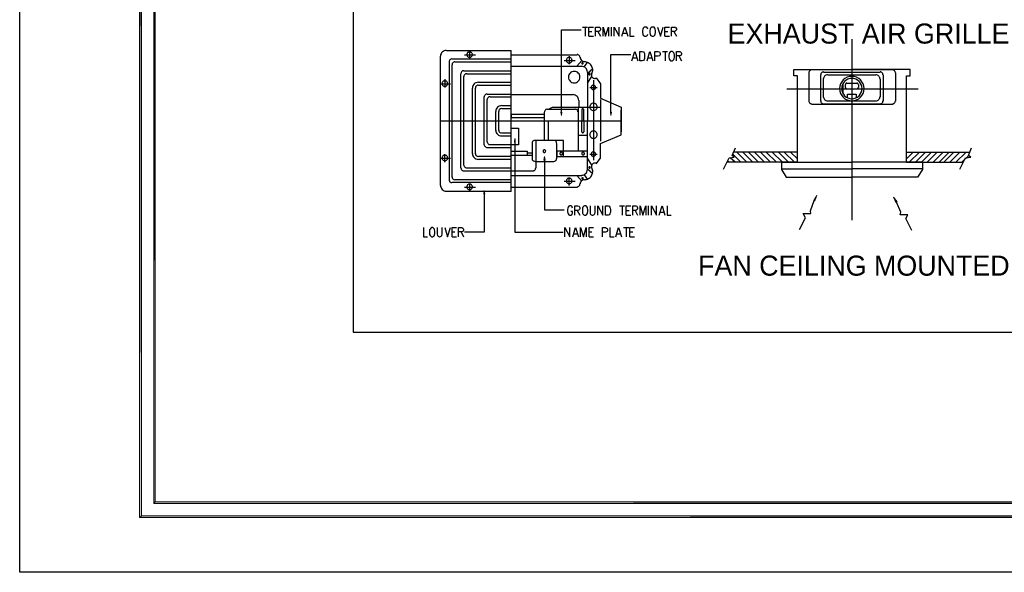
# Model space of a CAD drawing. Header units: millimetres. Extents: x 0 to 420, y 0 to 297.
# Tile 1 of 39: x 0 to 141, y 0 to 79. Entities that reach past the tile are written whole.
import ezdxf

# ---------------------------------------------------------------- set-up
doc = ezdxf.new("R2010")
doc.units = ezdxf.units.MM
for name, color, linetype in [('FILL_000000', 7, 'Continuous'), ('LINE_000000', 7, 'Continuous'), ('TEXT', 7, 'Continuous')]:
    doc.layers.add(name, color=color, linetype=linetype)

msp = doc.modelspace()

# ---------------------------------------------------------------- hatches: boundary and pattern name
at = {"layer": 'FILL_000000'}
h = msp.add_hatch(color=7, dxfattribs=at)
h.dxf.hatch_style = 1
h.paths.add_polyline_path([(17.65, 288.84), (17.4, 289.05), (17.65, 8.09), (17.65, 288.84)])
h = msp.add_hatch(color=7, dxfattribs=at)
h.dxf.hatch_style = 1
h.paths.add_polyline_path([(17.4, 289.05), (17.65, 8.09), (17.4, 7.87), (17.4, 289.05)])
h = msp.add_hatch(color=7, dxfattribs=at)
h.dxf.hatch_style = 1
h.paths.add_polyline_path([(19.64, 286.81), (19.43, 287.06), (19.64, 10.12), (19.64, 286.81)])
h = msp.add_hatch(color=7, dxfattribs=at)
h.dxf.hatch_style = 1
h.paths.add_polyline_path([(19.43, 287.06), (19.64, 10.12), (19.43, 9.86), (19.43, 287.06)])
h = msp.add_hatch(color=7, dxfattribs=at)
h.dxf.hatch_style = 1
h.paths.add_polyline_path([(77.94, 66), (77.85, 65.53), (77.77, 66), (77.94, 66)])
h = msp.add_hatch(color=7, dxfattribs=at)
h.dxf.hatch_style = 1
h.paths.add_polyline_path([(85.05, 66), (84.96, 65.49), (84.88, 66), (85.05, 66)])
h = msp.add_hatch(color=7, dxfattribs=at)
h.dxf.hatch_style = 1
h.paths.add_polyline_path([(71.12, 61.68), (71.2, 62.19), (71.25, 61.68), (71.12, 61.68)])
h = msp.add_hatch(color=7, dxfattribs=at)
h.dxf.hatch_style = 1
h.paths.add_polyline_path([(75.35, 59.1), (75.44, 59.61), (75.52, 59.1), (75.35, 59.1)])
h = msp.add_hatch(color=7, dxfattribs=at)
h.dxf.hatch_style = 1
h.paths.add_polyline_path([(66.72, 54.23), (66.8, 54.74), (66.89, 54.23), (66.72, 54.23)])
h = msp.add_hatch(color=7, dxfattribs=at)
h.dxf.hatch_style = 1
h.paths.add_polyline_path([(114.05, 53.34), (114.47, 54.02), (114.17, 53.26), (114.05, 53.34)])
h = msp.add_hatch(color=7, dxfattribs=at)
h.dxf.hatch_style = 1
h.paths.add_polyline_path([(125.81, 53.04), (125.48, 53.81), (125.98, 53.13), (125.81, 53.04)])
h = msp.add_hatch(color=7, dxfattribs=at)
h.dxf.hatch_style = 1
h.paths.add_polyline_path([(19.64, 10.12), (19.43, 9.86), (363.18, 10.12), (19.64, 10.12)])
h = msp.add_hatch(color=7, dxfattribs=at)
h.dxf.hatch_style = 1
h.paths.add_polyline_path([(19.43, 9.86), (363.18, 10.12), (363.18, 9.86), (19.43, 9.86)])
h = msp.add_hatch(color=7, dxfattribs=at)
h.dxf.hatch_style = 1
h.paths.add_polyline_path([(17.65, 8.09), (17.4, 7.87), (412.07, 8.09), (17.65, 8.09)])
h = msp.add_hatch(color=7, dxfattribs=at)
h.dxf.hatch_style = 1
h.paths.add_polyline_path([(17.4, 7.87), (412.07, 8.09), (412.28, 7.87), (17.4, 7.87)])

# ---------------------------------------------------------------- linework, layer by layer
at = {"layer": 'LINE_000000', "lineweight": 25}
for p, q in [((80.9, 78.19), (81.58, 78.19)), ((81.24, 78.19), (81.24, 76.88)), ((85.05, 76.88), (85.05, 78.19)), ((81.79, 77.55), (82.21, 77.55)), ((81.79, 76.88), (82.47, 76.88)), ((83.1, 77.55), (83.44, 76.88)), ((86.7, 77.3), (87.21, 77.3)), ((92.67, 77.55), (93.09, 77.55)), ((92.67, 76.88), (93.35, 76.88)), ((93.98, 77.55), (94.36, 76.88)), ((119.51, 50.5), (119.51, 76.45)), ((61.38, 74.85), (69.93, 74.85)), ((69.93, 74.85), (70.65, 74.85)), ((70.65, 54.61), (70.65, 74.85)), ((60.54, 55.46), (60.54, 74)), ((62.19, 73.62), (69.93, 73.62)), ((63.97, 74.21), (65.53, 74.21)), ((64.73, 73.62), (64.73, 74.76)), ((69.93, 73.62), (70.65, 73.62)), ((70.65, 74.21), (80.14, 74.21)), ((78.27, 73.41), (79.84, 73.41)), ((78.99, 74), (78.99, 72.86)), ((80.77, 73.41), (80.05, 72.56)), ((84.96, 74.25), (86.4, 74.25)), ((88.14, 73.79), (88.65, 73.79)), ((90.3, 73.79), (90.81, 73.79)), ((92.33, 74.68), (93.05, 74.68)), ((92.71, 74.68), (92.71, 73.36)), ((94.7, 74.04), (95.08, 73.36)), ((61.81, 56.26), (61.81, 73.19)), ((62.19, 56.68), (62.19, 72.77)), ((62.61, 73.19), (69.93, 73.19)), ((69.93, 73.19), (70.65, 73.19)), ((70.65, 72.56), (80.77, 72.56)), ((81.11, 72.47), (81.58, 73.11)), ((81.62, 71.59), (82.34, 72.26)), ((125.35, 72.05), (113.75, 72.05)), ((61.17, 70.7), (61.17, 69.51)), ((63.46, 57.95), (63.46, 71.5)), ((63.88, 71.92), (69.93, 71.92)), ((63.88, 58.38), (63.88, 71.08)), ((64.3, 71.5), (69.93, 71.5)), ((69.93, 71.92), (70.65, 71.92)), ((69.93, 71.5), (70.65, 71.5)), ((81.62, 71.71), (81.62, 64.73)), ((81.62, 70.15), (82.21, 71.12)), ((82.47, 70.57), (82.47, 59.1)), ((113.33, 71.63), (113.33, 68.79)), ((115.02, 67.56), (115.02, 71.33)), ((115.44, 71.71), (123.57, 71.71)), ((115.44, 68.2), (115.44, 70.7)), ((116.04, 71.33), (122.94, 71.33)), ((123.57, 70.7), (123.57, 68.2)), ((123.99, 71.33), (123.99, 67.56)), ((125.77, 67.56), (125.77, 71.63)), ((60.41, 70.06), (61.98, 70.06)), ((65.11, 60.03), (65.11, 69.43)), ((65.53, 60.03), (65.53, 69.43)), ((65.96, 70.27), (69.93, 70.27)), ((65.96, 69.85), (69.93, 69.85)), ((69.93, 70.27), (70.65, 70.27)), ((69.93, 69.85), (70.65, 69.85)), ((81.92, 69.51), (82.97, 69.51)), ((110.19, 69.34), (128.99, 69.34)), ((118.24, 68.58), (118.24, 70.1)), ((118.58, 69.51), (118.58, 69.93)), ((118.79, 70.15), (120.23, 70.15)), ((119.51, 69.3), (118.79, 69.3)), ((120.23, 69.3), (119.51, 69.3)), ((120.44, 69.93), (120.44, 69.51)), ((66.8, 61.3), (66.8, 68.16)), ((67.23, 68.58), (69.93, 68.58)), ((67.23, 61.72), (67.23, 67.78)), ((67.65, 68.16), (69.93, 68.16)), ((69.93, 68.58), (70.65, 68.58)), ((69.93, 68.16), (70.65, 68.16)), ((70.65, 68.5), (79.54, 68.5)), ((83.48, 67.78), (83.48, 61.81)), ((113.33, 68.79), (113.33, 67.56)), ((69.3, 66.93), (69.93, 66.93)), ((69.3, 66.51), (69.93, 66.51)), ((69.93, 66.93), (70.65, 66.93)), ((69.93, 66.51), (70.65, 66.51)), ((75.86, 66.42), (79.84, 66.42)), ((80.26, 66.72), (80.26, 60.37)), ((80.35, 67.65), (80.35, 66.72)), ((113.75, 67.14), (125.35, 67.14)), ((119.51, 67.14), (115.44, 67.14)), ((123.57, 67.14), (119.51, 67.14)), ((68.45, 63.37), (68.45, 66.08)), ((68.88, 63.37), (68.88, 66.08)), ((75.44, 61.93), (75.44, 66)), ((80.26, 66), (80.26, 64.73)), ((80.77, 66.29), (80.77, 64.73)), ((81.07, 64.73), (81.07, 66.29)), ((60.54, 64.73), (86.4, 64.73)), ((75.99, 61.93), (75.99, 64.73)), ((80.77, 63.16), (80.77, 64.73)), ((81.07, 64.73), (81.07, 63.16)), ((81.62, 57.74), (81.62, 64.73)), ((70.65, 62.95), (69.3, 62.95)), ((70.65, 62.53), (69.3, 62.53)), ((71.16, 62.15), (71.16, 61.59)), ((81.62, 62.65), (80.26, 62.65)), ((70.65, 60.88), (67.23, 60.88)), ((70.65, 61.3), (67.65, 61.3)), ((73.66, 61.51), (73.66, 59.31)), ((76.79, 61.93), (74.08, 61.93)), ((74.21, 61.93), (74.21, 58.89)), ((77.22, 59.61), (77.22, 61.51)), ((60.41, 59.39), (61.98, 59.39)), ((61.17, 58.8), (61.17, 59.94)), ((70.65, 59.61), (65.96, 59.61)), ((70.65, 59.82), (73.66, 59.82)), ((72.94, 60.16), (73.66, 60.16)), ((77.22, 59.31), (77.22, 60.37)), ((81.62, 59.31), (82.21, 58.34)), ((81.92, 59.94), (82.97, 59.94)), ((102.74, 58.8), (102.07, 59.44)), ((103.59, 58.8), (102.4, 59.99)), ((111.72, 60.24), (102.53, 60.24)), ((104.44, 58.8), (103, 60.24)), ((105.28, 58.8), (103.84, 60.24)), ((106.13, 58.8), (104.69, 60.24)), ((106.98, 58.8), (105.54, 60.24)), ((107.82, 58.8), (106.38, 60.24)), ((108.67, 58.8), (107.23, 60.24)), ((109.56, 58.8), (108.08, 60.24)), ((110.41, 58.8), (108.97, 60.24)), ((111.25, 58.8), (109.81, 60.24)), ((111.68, 59.27), (110.7, 60.24)), ((127.3, 59.27), (128.27, 60.24)), ((127.3, 60.24), (136.4, 60.24)), ((127.72, 58.8), (129.2, 60.24)), ((128.61, 58.8), (130.05, 60.24)), ((129.46, 58.8), (130.89, 60.24)), ((130.3, 58.8), (131.74, 60.24)), ((131.15, 58.8), (132.59, 60.24)), ((132, 58.8), (133.43, 60.24)), ((132.67, 58.8), (134.11, 60.24)), ((133.52, 58.8), (134.96, 60.24)), ((134.37, 58.8), (135.85, 60.24)), ((135.26, 58.8), (136.19, 59.73)), ((70.65, 57.95), (64.3, 57.95)), ((70.65, 59.18), (65.96, 59.18)), ((74.08, 58.89), (76.79, 58.89)), ((74.21, 58.89), (74.21, 57.95)), ((81.62, 57.87), (82.34, 57.19)), ((111.72, 58.8), (101.6, 58.8)), ((101.9, 58.8), (101.68, 58.97)), ((109.39, 57.87), (119.51, 57.87)), ((111.55, 58.8), (119.51, 58.8)), ((127.42, 58.8), (119.51, 58.8)), ((129.62, 57.87), (119.51, 57.87)), ((127.3, 58.8), (135.47, 58.8)), ((70.65, 57.53), (63.88, 57.53)), ((73.79, 57.53), (70.65, 57.53)), ((70.65, 56.9), (80.77, 56.9)), ((78.99, 55.46), (78.99, 56.6)), ((80.77, 56.09), (80.05, 56.9)), ((81.11, 56.98), (81.58, 56.35)), ((70.65, 55.88), (62.19, 55.88)), ((70.65, 56.26), (62.61, 56.26)), ((63.97, 55.24), (65.53, 55.24)), ((64.73, 54.61), (64.73, 55.75)), ((70.65, 55.24), (80.14, 55.24)), ((78.27, 56.09), (79.84, 56.09)), ((70.65, 54.61), (61.38, 54.61)), ((86.19, 52.54), (86.91, 52.54)), ((86.57, 52.54), (86.57, 51.22)), ((90.34, 51.22), (90.34, 52.54)), ((80.14, 51.9), (80.48, 51.22)), ((87.12, 51.9), (87.55, 51.9)), ((87.12, 51.22), (87.8, 51.22)), ((88.43, 51.9), (88.77, 51.22)), ((92.03, 51.65), (92.54, 51.65)), ((86.78, 49.45), (87.5, 49.45)), ((87.12, 49.45), (87.12, 48.13)), ((62.19, 48.81), (62.57, 48.81)), ((62.19, 48.09), (62.82, 48.09)), ((63.5, 48.81), (63.84, 48.09)), ((79.63, 48.56), (80.14, 48.56)), ((81.83, 48.81), (82.21, 48.81)), ((81.83, 48.13), (82.47, 48.13)), ((85.81, 48.56), (86.32, 48.56)), ((87.67, 48.81), (88.1, 48.81)), ((87.67, 48.13), (88.35, 48.13))]:
    msp.add_line(p, q, dxfattribs=at)
for points in [[(0.21, 0), (0.21, 296.93), (420.16, 296.93), (420.16, 0), (0.21, 0)], [(48.01, 264.41), (48.01, 34.42), (331.17, 34.42), (331.17, 264.41), (48.01, 264.41)], [(48.01, 264.41), (48.01, 34.42), (331.17, 34.42), (331.17, 264.41), (48.01, 264.41)], [(90.85, 78.19), (90.76, 78.15), (90.64, 78.02), (90.59, 77.89), (90.55, 77.68), (90.55, 77.39), (90.59, 77.17), (90.64, 77.05), (90.76, 76.92), (90.85, 76.88), (91.06, 76.88), (91.14, 76.92), (91.27, 77.05), (91.31, 77.17), (91.36, 77.39), (91.36, 77.68), (91.31, 77.89), (91.27, 78.02), (91.14, 78.15), (91.06, 78.19), (90.85, 78.19)], [(65.11, 74.23), (65.1, 74.31), (65.08, 74.39), (65.04, 74.46), (64.99, 74.52), (64.93, 74.56), (64.86, 74.6), (64.79, 74.63), (64.71, 74.63), (64.63, 74.63), (64.55, 74.6), (64.48, 74.56), (64.42, 74.52), (64.37, 74.46), (64.34, 74.39), (64.31, 74.31), (64.3, 74.23), (64.31, 74.15), (64.34, 74.07), (64.37, 74.01), (64.42, 73.95), (64.48, 73.9), (64.55, 73.86), (64.63, 73.84), (64.71, 73.83), (64.79, 73.84), (64.86, 73.86), (64.93, 73.9), (64.99, 73.95), (65.04, 74.01), (65.08, 74.07), (65.1, 74.15), (65.11, 74.23)], [(79.38, 73.43), (79.37, 73.51), (79.34, 73.58), (79.31, 73.65), (79.26, 73.71), (79.2, 73.76), (79.13, 73.8), (79.05, 73.82), (78.97, 73.83), (78.89, 73.82), (78.82, 73.8), (78.75, 73.76), (78.69, 73.71), (78.64, 73.65), (78.6, 73.58), (78.58, 73.51), (78.57, 73.43), (78.58, 73.35), (78.6, 73.27), (78.64, 73.2), (78.69, 73.14), (78.75, 73.09), (78.82, 73.06), (78.89, 73.03), (78.97, 73.02), (79.05, 73.03), (79.13, 73.06), (79.2, 73.09), (79.26, 73.14), (79.31, 73.2), (79.34, 73.27), (79.37, 73.35), (79.38, 73.43)], [(89.11, 73.36), (89.11, 74.68), (89.45, 74.68), (89.62, 74.63), (89.7, 74.51), (89.75, 74.38), (89.79, 74.17), (89.79, 73.87), (89.75, 73.66), (89.7, 73.53), (89.62, 73.41), (89.45, 73.36), (89.11, 73.36)], [(93.56, 74.68), (93.47, 74.63), (93.35, 74.51), (93.3, 74.38), (93.26, 74.17), (93.26, 73.87), (93.3, 73.66), (93.35, 73.53), (93.47, 73.41), (93.56, 73.36), (93.77, 73.36), (93.85, 73.41), (93.98, 73.53), (94.02, 73.66), (94.06, 73.87), (94.06, 74.17), (94.02, 74.38), (93.98, 74.51), (93.85, 74.63), (93.77, 74.68), (93.56, 74.68)], [(80.98, 73), (80.98, 73.03), (80.98, 73.05), (80.97, 73.06), (80.95, 73.08), (80.94, 73.09), (80.92, 73.1), (80.9, 73.11), (80.88, 73.11), (80.86, 73.11), (80.84, 73.1), (80.82, 73.09), (80.8, 73.08), (80.79, 73.06), (80.78, 73.05), (80.77, 73.03), (80.77, 73), (80.77, 72.98), (80.78, 72.96), (80.79, 72.94), (80.8, 72.93), (80.82, 72.92), (80.84, 72.91), (80.86, 72.9), (80.88, 72.9), (80.9, 72.9), (80.92, 72.91), (80.94, 72.92), (80.95, 72.93), (80.97, 72.94), (80.98, 72.96), (80.98, 72.98), (80.98, 73)], [(80.52, 71.01), (80.5, 71.18), (80.45, 71.34), (80.38, 71.48), (80.28, 71.6), (80.15, 71.7), (80.01, 71.77), (79.86, 71.82), (79.69, 71.84), (79.53, 71.82), (79.37, 71.77), (79.23, 71.7), (79.11, 71.6), (79.01, 71.48), (78.93, 71.34), (78.88, 71.18), (78.87, 71.01), (78.88, 70.85), (78.93, 70.69), (79.01, 70.55), (79.11, 70.43), (79.23, 70.33), (79.37, 70.25), (79.53, 70.21), (79.69, 70.19), (79.86, 70.21), (80.01, 70.25), (80.15, 70.33), (80.28, 70.43), (80.38, 70.55), (80.45, 70.69), (80.5, 70.85), (80.52, 71.01)], [(82, 71.44), (82, 71.46), (81.99, 71.48), (81.98, 71.5), (81.97, 71.51), (81.95, 71.53), (81.94, 71.54), (81.92, 71.54), (81.89, 71.54), (81.87, 71.54), (81.85, 71.54), (81.83, 71.53), (81.82, 71.51), (81.81, 71.5), (81.8, 71.48), (81.79, 71.46), (81.79, 71.44), (81.79, 71.42), (81.8, 71.4), (81.81, 71.38), (81.82, 71.36), (81.83, 71.35), (81.85, 71.34), (81.87, 71.33), (81.89, 71.33), (81.92, 71.33), (81.94, 71.34), (81.95, 71.35), (81.97, 71.36), (81.98, 71.38), (81.99, 71.4), (82, 71.42), (82, 71.44)], [(121.24, 69.36), (121.21, 69.72), (121.1, 70.05), (120.94, 70.35), (120.73, 70.61), (120.47, 70.82), (120.17, 70.98), (119.84, 71.08), (119.49, 71.12), (119.13, 71.08), (118.8, 70.98), (118.5, 70.82), (118.24, 70.61), (118.03, 70.35), (117.87, 70.05), (117.76, 69.72), (117.73, 69.36), (117.76, 69.01), (117.87, 68.68), (118.03, 68.38), (118.24, 68.12), (118.5, 67.91), (118.8, 67.74), (119.13, 67.64), (119.49, 67.61), (119.84, 67.64), (120.17, 67.74), (120.47, 67.91), (120.73, 68.12), (120.94, 68.38), (121.1, 68.68), (121.21, 69.01), (121.24, 69.36)], [(120.95, 69.36), (120.92, 69.66), (120.83, 69.93), (120.7, 70.18), (120.52, 70.4), (120.3, 70.57), (120.05, 70.71), (119.78, 70.79), (119.49, 70.82), (119.19, 70.79), (118.92, 70.71), (118.67, 70.57), (118.45, 70.4), (118.27, 70.18), (118.14, 69.93), (118.06, 69.66), (118.03, 69.36), (118.06, 69.07), (118.14, 68.79), (118.27, 68.55), (118.45, 68.33), (118.67, 68.15), (118.92, 68.02), (119.19, 67.93), (119.49, 67.9), (119.78, 67.93), (120.05, 68.02), (120.3, 68.15), (120.52, 68.33), (120.7, 68.55), (120.83, 68.79), (120.92, 69.07), (120.95, 69.36)], [(61.55, 70.08), (61.54, 70.16), (61.52, 70.24), (61.48, 70.31), (61.43, 70.37), (61.38, 70.42), (61.31, 70.45), (61.23, 70.48), (61.15, 70.48), (61.07, 70.48), (60.99, 70.45), (60.93, 70.42), (60.87, 70.37), (60.82, 70.31), (60.78, 70.24), (60.76, 70.16), (60.75, 70.08), (60.76, 70), (60.78, 69.93), (60.82, 69.86), (60.87, 69.8), (60.93, 69.75), (60.99, 69.71), (61.07, 69.69), (61.15, 69.68), (61.23, 69.69), (61.31, 69.71), (61.38, 69.75), (61.43, 69.8), (61.48, 69.86), (61.52, 69.93), (61.54, 70), (61.55, 70.08)], [(82.76, 69.53), (82.76, 69.6), (82.74, 69.66), (82.71, 69.71), (82.67, 69.76), (82.62, 69.8), (82.57, 69.83), (82.51, 69.84), (82.44, 69.85), (82.38, 69.84), (82.32, 69.83), (82.27, 69.8), (82.22, 69.76), (82.18, 69.71), (82.15, 69.66), (82.13, 69.6), (82.13, 69.53), (82.13, 69.47), (82.15, 69.41), (82.18, 69.35), (82.22, 69.31), (82.27, 69.27), (82.32, 69.24), (82.38, 69.22), (82.44, 69.22), (82.51, 69.22), (82.57, 69.24), (82.62, 69.27), (82.67, 69.31), (82.71, 69.35), (82.74, 69.41), (82.76, 69.47), (82.76, 69.53)], [(82.97, 66.74), (82.96, 66.85), (82.93, 66.94), (82.88, 67.03), (82.82, 67.11), (82.74, 67.18), (82.65, 67.23), (82.55, 67.26), (82.44, 67.27), (82.34, 67.26), (82.24, 67.23), (82.15, 67.18), (82.07, 67.11), (82.01, 67.03), (81.96, 66.94), (81.93, 66.85), (81.92, 66.74), (81.93, 66.63), (81.96, 66.53), (82.01, 66.44), (82.07, 66.36), (82.15, 66.3), (82.24, 66.25), (82.34, 66.22), (82.44, 66.21), (82.55, 66.22), (82.65, 66.25), (82.74, 66.3), (82.82, 66.36), (82.88, 66.44), (82.93, 66.53), (82.96, 66.63), (82.97, 66.74)], [(70.65, 65.66), (70.65, 65.24), (75.44, 65.24), (75.44, 65.66), (70.65, 65.66)], [(82.97, 62.76), (82.96, 62.87), (82.93, 62.97), (82.88, 63.06), (82.82, 63.13), (82.74, 63.2), (82.65, 63.25), (82.55, 63.28), (82.44, 63.29), (82.34, 63.28), (82.24, 63.25), (82.15, 63.2), (82.07, 63.13), (82.01, 63.06), (81.96, 62.97), (81.93, 62.87), (81.92, 62.76), (81.93, 62.65), (81.96, 62.55), (82.01, 62.46), (82.07, 62.38), (82.15, 62.32), (82.24, 62.27), (82.34, 62.24), (82.44, 62.23), (82.55, 62.24), (82.65, 62.27), (82.74, 62.32), (82.82, 62.38), (82.88, 62.46), (82.93, 62.55), (82.96, 62.65), (82.97, 62.76)], [(61.55, 59.41), (61.54, 59.5), (61.52, 59.57), (61.48, 59.64), (61.43, 59.7), (61.38, 59.75), (61.31, 59.79), (61.23, 59.81), (61.15, 59.82), (61.07, 59.81), (60.99, 59.79), (60.93, 59.75), (60.87, 59.7), (60.82, 59.64), (60.78, 59.57), (60.76, 59.5), (60.75, 59.41), (60.76, 59.33), (60.78, 59.26), (60.82, 59.19), (60.87, 59.13), (60.93, 59.08), (60.99, 59.04), (61.07, 59.02), (61.15, 59.01), (61.23, 59.02), (61.31, 59.04), (61.38, 59.08), (61.43, 59.13), (61.48, 59.19), (61.52, 59.26), (61.54, 59.33), (61.55, 59.41)], [(75.61, 60.39), (75.6, 60.43), (75.59, 60.46), (75.57, 60.5), (75.55, 60.52), (75.52, 60.55), (75.49, 60.56), (75.46, 60.58), (75.42, 60.58), (75.38, 60.58), (75.34, 60.56), (75.31, 60.55), (75.28, 60.52), (75.26, 60.5), (75.24, 60.46), (75.23, 60.43), (75.23, 60.39), (75.23, 60.35), (75.24, 60.31), (75.26, 60.28), (75.28, 60.25), (75.31, 60.23), (75.34, 60.21), (75.38, 60.2), (75.42, 60.2), (75.46, 60.2), (75.49, 60.21), (75.52, 60.23), (75.55, 60.25), (75.57, 60.28), (75.59, 60.31), (75.6, 60.35), (75.61, 60.39)], [(78.02, 60.05), (78.02, 60.09), (78.01, 60.12), (77.99, 60.16), (77.96, 60.18), (77.94, 60.21), (77.9, 60.23), (77.87, 60.24), (77.83, 60.24), (77.79, 60.24), (77.76, 60.23), (77.72, 60.21), (77.7, 60.18), (77.67, 60.16), (77.65, 60.12), (77.64, 60.09), (77.64, 60.05), (77.64, 60.01), (77.65, 59.98), (77.67, 59.94), (77.7, 59.92), (77.72, 59.89), (77.76, 59.87), (77.79, 59.86), (77.83, 59.86), (77.87, 59.86), (77.9, 59.87), (77.94, 59.89), (77.96, 59.92), (77.99, 59.94), (78.01, 59.98), (78.02, 60.01), (78.02, 60.05)], [(81.15, 60.05), (81.15, 60.09), (81.14, 60.12), (81.12, 60.16), (81.1, 60.18), (81.07, 60.21), (81.04, 60.23), (81, 60.24), (80.96, 60.24), (80.92, 60.24), (80.89, 60.23), (80.86, 60.21), (80.83, 60.18), (80.8, 60.16), (80.79, 60.12), (80.78, 60.09), (80.77, 60.05), (80.78, 60.01), (80.79, 59.98), (80.8, 59.94), (80.83, 59.92), (80.86, 59.89), (80.89, 59.87), (80.92, 59.86), (80.96, 59.86), (81, 59.86), (81.04, 59.87), (81.07, 59.89), (81.1, 59.92), (81.12, 59.94), (81.14, 59.98), (81.15, 60.01), (81.15, 60.05)], [(82.76, 59.97), (82.76, 60.03), (82.74, 60.09), (82.71, 60.14), (82.67, 60.19), (82.62, 60.23), (82.57, 60.26), (82.51, 60.28), (82.44, 60.28), (82.38, 60.28), (82.32, 60.26), (82.27, 60.23), (82.22, 60.19), (82.18, 60.14), (82.15, 60.09), (82.13, 60.03), (82.13, 59.97), (82.13, 59.9), (82.15, 59.84), (82.18, 59.79), (82.22, 59.74), (82.27, 59.7), (82.32, 59.67), (82.38, 59.65), (82.44, 59.65), (82.51, 59.65), (82.57, 59.67), (82.62, 59.7), (82.67, 59.74), (82.71, 59.79), (82.74, 59.84), (82.76, 59.9), (82.76, 59.97)], [(82, 58.06), (82, 58.08), (81.99, 58.1), (81.98, 58.12), (81.97, 58.13), (81.95, 58.15), (81.94, 58.16), (81.92, 58.16), (81.89, 58.17), (81.87, 58.16), (81.85, 58.16), (81.83, 58.15), (81.82, 58.13), (81.81, 58.12), (81.8, 58.1), (81.79, 58.08), (81.79, 58.06), (81.79, 58.04), (81.8, 58.02), (81.81, 58), (81.82, 57.99), (81.83, 57.97), (81.85, 57.96), (81.87, 57.96), (81.89, 57.95), (81.92, 57.96), (81.94, 57.96), (81.95, 57.97), (81.97, 57.99), (81.98, 58), (81.99, 58.02), (82, 58.04), (82, 58.06)], [(79.38, 56.11), (79.37, 56.19), (79.34, 56.27), (79.31, 56.34), (79.26, 56.4), (79.2, 56.45), (79.13, 56.48), (79.05, 56.51), (78.97, 56.52), (78.89, 56.51), (78.82, 56.48), (78.75, 56.45), (78.69, 56.4), (78.64, 56.34), (78.6, 56.27), (78.58, 56.19), (78.57, 56.11), (78.58, 56.03), (78.6, 55.96), (78.64, 55.89), (78.69, 55.83), (78.75, 55.78), (78.82, 55.74), (78.89, 55.72), (78.97, 55.71), (79.05, 55.72), (79.13, 55.74), (79.2, 55.78), (79.26, 55.83), (79.31, 55.89), (79.34, 55.96), (79.37, 56.03), (79.38, 56.11)], [(80.98, 56.49), (80.98, 56.52), (80.98, 56.54), (80.97, 56.55), (80.95, 56.57), (80.94, 56.58), (80.92, 56.59), (80.9, 56.6), (80.88, 56.6), (80.86, 56.6), (80.84, 56.59), (80.82, 56.58), (80.8, 56.57), (80.79, 56.55), (80.78, 56.54), (80.77, 56.52), (80.77, 56.49), (80.77, 56.47), (80.78, 56.45), (80.79, 56.43), (80.8, 56.42), (80.82, 56.41), (80.84, 56.4), (80.86, 56.39), (80.88, 56.39), (80.9, 56.39), (80.92, 56.4), (80.94, 56.41), (80.95, 56.42), (80.97, 56.43), (80.98, 56.45), (80.98, 56.47), (80.98, 56.49)], [(65.11, 55.27), (65.1, 55.35), (65.08, 55.42), (65.04, 55.49), (64.99, 55.55), (64.93, 55.6), (64.86, 55.64), (64.79, 55.66), (64.71, 55.67), (64.63, 55.66), (64.55, 55.64), (64.48, 55.6), (64.42, 55.55), (64.37, 55.49), (64.34, 55.42), (64.31, 55.35), (64.3, 55.27), (64.31, 55.19), (64.34, 55.11), (64.37, 55.04), (64.42, 54.98), (64.48, 54.93), (64.55, 54.9), (64.63, 54.87), (64.71, 54.86), (64.79, 54.87), (64.86, 54.9), (64.93, 54.93), (64.99, 54.98), (65.04, 55.04), (65.08, 55.11), (65.1, 55.19), (65.11, 55.27)], [(81.15, 52.54), (81.07, 52.49), (80.94, 52.37), (80.9, 52.24), (80.86, 52.03), (80.86, 51.73), (80.9, 51.52), (80.94, 51.39), (81.07, 51.27), (81.15, 51.22), (81.36, 51.22), (81.45, 51.27), (81.53, 51.39), (81.62, 51.52), (81.66, 51.73), (81.66, 52.03), (81.62, 52.24), (81.53, 52.37), (81.45, 52.49), (81.36, 52.54), (81.15, 52.54)], [(84.2, 51.22), (84.2, 52.54), (84.54, 52.54), (84.71, 52.49), (84.79, 52.37), (84.84, 52.24), (84.88, 52.03), (84.88, 51.73), (84.84, 51.52), (84.79, 51.39), (84.71, 51.27), (84.54, 51.22), (84.2, 51.22)], [(59.22, 49.45), (59.14, 49.36), (59.06, 49.23), (58.97, 49.11), (58.93, 48.94), (58.93, 48.6), (58.97, 48.43), (59.06, 48.3), (59.14, 48.18), (59.22, 48.09), (59.44, 48.09), (59.52, 48.18), (59.65, 48.3), (59.69, 48.43), (59.73, 48.6), (59.73, 48.94), (59.69, 49.11), (59.65, 49.23), (59.52, 49.36), (59.44, 49.45), (59.22, 49.45)]]:
    msp.add_lwpolyline(points, close=True, dxfattribs=at)
at = {"layer": 'LINE_000000', "lineweight": 0}
for points in [[(17.65, 288.84), (17.4, 289.05), (17.65, 8.09), (17.65, 288.84)], [(17.4, 289.05), (17.65, 8.09), (17.4, 7.87), (17.4, 289.05)], [(19.64, 286.81), (19.43, 287.06), (19.64, 10.12), (19.64, 286.81)], [(19.43, 287.06), (19.64, 10.12), (19.43, 9.86), (19.43, 287.06)], [(77.94, 66), (77.85, 65.53), (77.77, 66), (77.94, 66)], [(85.05, 66), (84.96, 65.49), (84.88, 66), (85.05, 66)], [(71.12, 61.68), (71.2, 62.19), (71.25, 61.68), (71.12, 61.68)], [(75.35, 59.1), (75.44, 59.61), (75.52, 59.1), (75.35, 59.1)], [(66.72, 54.23), (66.8, 54.74), (66.89, 54.23), (66.72, 54.23)], [(114.05, 53.34), (114.47, 54.02), (114.17, 53.26), (114.05, 53.34)], [(125.81, 53.04), (125.48, 53.81), (125.98, 53.13), (125.81, 53.04)], [(19.64, 10.12), (19.43, 9.86), (363.18, 10.12), (19.64, 10.12)], [(19.43, 9.86), (363.18, 10.12), (363.18, 9.86), (19.43, 9.86)], [(17.65, 8.09), (17.4, 7.87), (412.07, 8.09), (17.65, 8.09)], [(17.4, 7.87), (412.07, 8.09), (412.28, 7.87), (17.4, 7.87)]]:
    msp.add_lwpolyline(points, close=True, dxfattribs=at)
at = {"layer": 'LINE_000000', "lineweight": 25}
for points in [[(77.85, 66), (77.85, 77.77), (80.69, 77.77)], [(81.79, 76.88), (81.79, 78.19), (82.47, 78.19)], [(82.76, 76.88), (82.76, 78.19), (83.23, 78.19), (83.35, 78.15), (83.4, 78.06), (83.44, 77.94), (83.44, 77.81), (83.4, 77.68), (83.35, 77.64), (83.23, 77.55), (82.76, 77.55)], [(83.82, 76.88), (83.82, 78.19), (84.2, 76.88), (84.62, 78.19), (84.62, 76.88)], [(85.43, 76.88), (85.43, 78.19), (86.15, 76.88), (86.15, 78.19)], [(86.53, 76.88), (86.95, 78.19), (87.38, 76.88)], [(87.67, 78.19), (87.67, 76.88), (88.27, 76.88)], [(90.25, 77.89), (90.21, 78.02), (90.09, 78.15), (90, 78.19), (89.79, 78.19), (89.7, 78.15), (89.58, 78.02), (89.54, 77.89), (89.49, 77.68), (89.49, 77.39), (89.54, 77.17), (89.58, 77.05), (89.7, 76.92), (89.79, 76.88), (90, 76.88), (90.09, 76.92), (90.21, 77.05), (90.25, 77.17)], [(91.65, 78.19), (92.07, 76.88), (92.46, 78.19)], [(92.67, 76.88), (92.67, 78.19), (93.35, 78.19)], [(93.64, 76.88), (93.64, 78.19), (94.11, 78.19), (94.23, 78.15), (94.28, 78.06), (94.36, 77.94), (94.36, 77.81), (94.28, 77.68), (94.23, 77.64), (94.11, 77.55), (93.64, 77.55)], [(61.36, 74.85), (61.2, 74.83), (61.04, 74.78), (60.9, 74.7), (60.78, 74.6), (60.68, 74.48), (60.6, 74.34), (60.55, 74.19), (60.54, 74.02)], [(62.17, 73.62), (62.09, 73.61), (62.01, 73.59), (61.94, 73.55), (61.88, 73.5), (61.83, 73.44), (61.8, 73.37), (61.77, 73.3), (61.76, 73.22)], [(80.52, 73.85), (80.51, 73.93), (80.49, 74.01), (80.45, 74.08), (80.4, 74.13), (80.34, 74.18), (80.27, 74.22), (80.2, 74.24), (80.12, 74.25)], [(80.56, 73.85), (80.57, 73.73), (80.61, 73.61), (80.67, 73.51), (80.74, 73.42), (80.83, 73.34), (80.94, 73.28), (81.05, 73.25), (81.17, 73.24)], [(84.96, 66), (84.96, 74.25), (87.8, 74.25)], [(87.97, 73.36), (88.39, 74.68), (88.82, 73.36)], [(90.17, 73.36), (90.55, 74.68), (90.97, 73.36)], [(91.27, 73.36), (91.27, 74.68), (91.74, 74.68), (91.91, 74.63), (91.95, 74.55), (91.99, 74.42), (91.99, 74.25), (91.95, 74.13), (91.91, 74.04), (91.74, 74), (91.27, 74)], [(94.36, 73.36), (94.36, 74.68), (94.83, 74.68), (94.95, 74.63), (95.04, 74.55), (95.08, 74.42), (95.08, 74.29), (95.04, 74.17), (94.95, 74.13), (94.83, 74.04), (94.36, 74.04)], [(62.59, 73.19), (62.51, 73.19), (62.43, 73.16), (62.36, 73.13), (62.31, 73.08), (62.26, 73.02), (62.22, 72.95), (62.2, 72.87), (62.19, 72.79)], [(81.58, 71.73), (81.56, 71.9), (81.51, 72.06), (81.44, 72.2), (81.33, 72.32), (81.21, 72.42), (81.07, 72.49), (80.92, 72.54), (80.75, 72.56)], [(82.22, 71.52), (82.28, 71.66), (82.32, 71.8), (82.34, 71.95), (82.34, 72.09), (82.32, 72.24), (82.29, 72.38), (82.23, 72.52), (82.16, 72.65), (82.07, 72.77), (81.97, 72.88), (81.86, 72.97), (81.74, 73.05), (81.61, 73.11), (81.47, 73.16), (81.32, 73.18), (81.17, 73.19)], [(109.39, 58.8), (111.68, 58.8), (111.68, 71.2), (111.17, 71.2), (111.17, 72.09), (119.51, 72.09)], [(113.73, 72.05), (113.65, 72.04), (113.57, 72.02), (113.5, 71.98), (113.44, 71.93), (113.4, 71.87), (113.36, 71.81), (113.33, 71.73), (113.33, 71.65)], [(129.62, 58.8), (127.3, 58.8), (127.3, 71.2), (127.85, 71.2), (127.85, 72.09), (119.46, 72.09)], [(125.73, 71.65), (125.72, 71.73), (125.7, 71.81), (125.66, 71.87), (125.61, 71.93), (125.55, 71.98), (125.48, 72.02), (125.41, 72.04), (125.33, 72.05)], [(63.86, 71.92), (63.78, 71.92), (63.7, 71.89), (63.63, 71.86), (63.58, 71.81), (63.53, 71.75), (63.49, 71.68), (63.47, 71.6), (63.46, 71.52)], [(64.28, 71.5), (64.2, 71.49), (64.13, 71.47), (64.06, 71.43), (64, 71.38), (63.95, 71.32), (63.91, 71.26), (63.89, 71.18), (63.88, 71.1)], [(82.22, 71.52), (82.19, 71.45), (82.17, 71.38), (82.17, 71.3), (82.18, 71.23), (82.19, 71.16), (82.22, 71.09), (82.26, 71.02), (82.31, 70.97), (82.37, 70.92), (82.43, 70.88), (82.5, 70.85), (82.58, 70.83), (82.65, 70.82), (82.72, 70.83), (82.8, 70.84), (82.87, 70.87)], [(82.85, 70.91), (83.48, 70.06), (83.48, 67.99), (86.4, 66.72), (86.4, 63.16)], [(115.42, 71.76), (115.34, 71.75), (115.27, 71.72), (115.2, 71.69), (115.14, 71.64), (115.09, 71.58), (115.05, 71.51), (115.03, 71.43), (115.02, 71.35)], [(116.01, 71.33), (115.89, 71.32), (115.78, 71.28), (115.67, 71.23), (115.58, 71.15), (115.51, 71.06), (115.45, 70.96), (115.41, 70.84), (115.4, 70.72)], [(123.53, 70.72), (123.52, 70.84), (123.48, 70.96), (123.42, 71.06), (123.35, 71.15), (123.26, 71.23), (123.15, 71.28), (123.04, 71.32), (122.91, 71.33)], [(123.95, 71.35), (123.94, 71.43), (123.92, 71.51), (123.88, 71.58), (123.83, 71.64), (123.77, 71.69), (123.71, 71.72), (123.63, 71.75), (123.55, 71.76)], [(65.93, 70.27), (65.77, 70.26), (65.61, 70.21), (65.47, 70.13), (65.35, 70.03), (65.25, 69.91), (65.17, 69.77), (65.13, 69.61), (65.11, 69.45)], [(65.93, 69.85), (65.85, 69.84), (65.78, 69.82), (65.71, 69.78), (65.65, 69.73), (65.6, 69.67), (65.56, 69.6), (65.54, 69.53), (65.53, 69.45)], [(118.77, 70.15), (118.73, 70.14), (118.69, 70.13), (118.66, 70.11), (118.63, 70.09), (118.61, 70.06), (118.59, 70.03), (118.58, 69.99), (118.58, 69.96)], [(118.58, 69.53), (118.58, 69.49), (118.59, 69.46), (118.61, 69.43), (118.63, 69.4), (118.66, 69.37), (118.69, 69.36), (118.73, 69.35), (118.77, 69.34)], [(120.4, 69.96), (120.39, 69.99), (120.38, 70.03), (120.36, 70.06), (120.34, 70.09), (120.31, 70.11), (120.28, 70.13), (120.24, 70.14), (120.21, 70.15)], [(120.21, 69.34), (120.24, 69.35), (120.28, 69.36), (120.31, 69.37), (120.34, 69.4), (120.36, 69.43), (120.38, 69.46), (120.39, 69.49), (120.4, 69.53)], [(67.2, 68.58), (67.12, 68.57), (67.05, 68.55), (66.98, 68.51), (66.92, 68.46), (66.87, 68.4), (66.83, 68.33), (66.81, 68.26), (66.8, 68.18)], [(67.63, 68.2), (67.55, 68.19), (67.47, 68.17), (67.4, 68.13), (67.34, 68.08), (67.29, 68.02), (67.26, 67.95), (67.23, 67.88), (67.23, 67.8)], [(80.35, 67.67), (80.33, 67.84), (80.28, 67.99), (80.21, 68.13), (80.11, 68.25), (79.98, 68.35), (79.84, 68.43), (79.69, 68.48), (79.52, 68.5)], [(115.4, 68.22), (115.41, 68.1), (115.45, 67.98), (115.51, 67.88), (115.58, 67.79), (115.67, 67.71), (115.78, 67.65), (115.89, 67.62), (116.01, 67.61)], [(118.87, 68.03), (118.87, 68.58), (120.1, 68.58), (120.1, 68.03)], [(122.91, 67.61), (123.04, 67.62), (123.15, 67.65), (123.26, 67.71), (123.35, 67.79), (123.42, 67.88), (123.48, 67.98), (123.52, 68.1), (123.53, 68.22)], [(69.28, 66.93), (69.11, 66.91), (68.96, 66.86), (68.82, 66.79), (68.69, 66.69), (68.59, 66.57), (68.52, 66.42), (68.47, 66.27), (68.45, 66.1)], [(69.28, 66.51), (69.2, 66.5), (69.12, 66.47), (69.05, 66.44), (68.99, 66.39), (68.95, 66.33), (68.91, 66.26), (68.88, 66.18), (68.88, 66.1)], [(75.84, 66.42), (75.76, 66.41), (75.68, 66.39), (75.62, 66.35), (75.56, 66.3), (75.51, 66.24), (75.47, 66.18), (75.45, 66.1), (75.44, 66.02)], [(75.99, 66.42), (76.58, 66.72), (83.48, 66.72)], [(80.22, 66.02), (80.21, 66.1), (80.19, 66.18), (80.15, 66.24), (80.1, 66.3), (80.04, 66.35), (79.98, 66.39), (79.9, 66.41), (79.82, 66.42)], [(81.07, 66.32), (81.07, 66.35), (81.06, 66.37), (81.04, 66.4), (81.02, 66.42), (81, 66.44), (80.98, 66.45), (80.95, 66.46), (80.92, 66.46), (80.89, 66.46), (80.86, 66.45), (80.84, 66.44), (80.82, 66.42), (80.8, 66.4), (80.78, 66.37), (80.78, 66.35), (80.77, 66.32)], [(113.33, 67.59), (113.33, 67.5), (113.36, 67.43), (113.4, 67.36), (113.44, 67.3), (113.5, 67.25), (113.57, 67.21), (113.65, 67.19), (113.73, 67.18)], [(115.02, 67.59), (115.03, 67.5), (115.05, 67.43), (115.09, 67.36), (115.14, 67.3), (115.2, 67.25), (115.27, 67.21), (115.34, 67.19), (115.42, 67.18)], [(122.94, 67.56), (119.51, 67.56), (116.04, 67.56)], [(123.55, 67.18), (123.63, 67.19), (123.71, 67.21), (123.77, 67.25), (123.83, 67.3), (123.88, 67.36), (123.92, 67.43), (123.94, 67.5), (123.95, 67.59)], [(125.33, 67.18), (125.41, 67.19), (125.48, 67.21), (125.55, 67.25), (125.61, 67.3), (125.66, 67.36), (125.7, 67.43), (125.72, 67.5), (125.73, 67.59)], [(82.85, 58.59), (83.48, 59.39), (83.48, 61.51), (86.4, 62.74), (86.4, 66.29)], [(70.65, 63.67), (71.71, 63.67), (71.71, 61.3), (70.65, 61.3)], [(68.45, 63.39), (68.47, 63.23), (68.52, 63.07), (68.59, 62.93), (68.69, 62.81), (68.82, 62.71), (68.96, 62.63), (69.11, 62.59), (69.28, 62.57)], [(68.88, 63.39), (68.88, 63.31), (68.91, 63.24), (68.95, 63.17), (68.99, 63.11), (69.05, 63.06), (69.12, 63.02), (69.2, 63), (69.28, 62.99)], [(80.77, 63.18), (80.78, 63.15), (80.78, 63.12), (80.8, 63.1), (80.82, 63.08), (80.84, 63.06), (80.86, 63.05), (80.89, 63.04), (80.92, 63.03), (80.95, 63.04), (80.98, 63.05), (81, 63.06), (81.02, 63.08), (81.04, 63.1), (81.06, 63.12), (81.07, 63.15), (81.07, 63.18)], [(66.8, 61.32), (66.81, 61.24), (66.83, 61.16), (66.87, 61.09), (66.92, 61.04), (66.98, 60.99), (67.05, 60.95), (67.12, 60.93), (67.2, 60.92)], [(67.23, 61.74), (67.23, 61.66), (67.26, 61.59), (67.29, 61.52), (67.34, 61.46), (67.4, 61.41), (67.47, 61.37), (67.55, 61.35), (67.63, 61.34)], [(71.2, 61.68), (71.2, 48.77), (78.11, 48.77)], [(74.06, 61.93), (73.98, 61.93), (73.91, 61.9), (73.84, 61.86), (73.78, 61.82), (73.73, 61.76), (73.69, 61.69), (73.67, 61.61), (73.66, 61.53)], [(78.15, 59.61), (78.15, 61.93), (76.71, 61.93)], [(77.17, 61.53), (77.17, 61.61), (77.14, 61.69), (77.1, 61.76), (77.06, 61.82), (77, 61.86), (76.93, 61.9), (76.85, 61.93), (76.77, 61.93)], [(101.09, 57.83), (101.9, 59.44), (102.62, 59.52), (102.32, 59.77), (102.79, 60.88)], [(134.96, 57.83), (135.76, 59.44), (136.52, 59.52), (136.19, 59.77), (136.65, 60.88)], [(65.11, 60.05), (65.13, 59.88), (65.17, 59.73), (65.25, 59.59), (65.35, 59.47), (65.47, 59.37), (65.61, 59.29), (65.77, 59.24), (65.93, 59.22)], [(65.53, 60.05), (65.54, 59.97), (65.56, 59.89), (65.6, 59.82), (65.65, 59.77), (65.71, 59.72), (65.78, 59.68), (65.85, 59.66), (65.93, 59.65)], [(70.65, 60.37), (72.94, 60.37), (72.94, 59.82)], [(73.66, 59.33), (73.67, 59.25), (73.69, 59.17), (73.73, 59.11), (73.78, 59.05), (73.84, 59), (73.91, 58.96), (73.98, 58.94), (74.06, 58.93)], [(76.77, 58.93), (76.85, 58.94), (76.93, 58.96), (77, 59), (77.06, 59.05), (77.1, 59.11), (77.14, 59.17), (77.17, 59.25), (77.17, 59.33)], [(81.62, 60.37), (77.22, 60.37), (77.22, 59.61), (81.62, 59.61)], [(63.46, 57.98), (63.47, 57.89), (63.49, 57.82), (63.53, 57.75), (63.58, 57.69), (63.63, 57.64), (63.7, 57.6), (63.78, 57.58), (63.86, 57.57)], [(63.88, 58.4), (63.89, 58.32), (63.91, 58.24), (63.95, 58.17), (64, 58.11), (64.06, 58.07), (64.13, 58.03), (64.2, 58), (64.28, 58)], [(73.77, 57.57), (73.85, 57.58), (73.92, 57.6), (73.99, 57.64), (74.05, 57.69), (74.1, 57.75), (74.14, 57.82), (74.16, 57.89), (74.17, 57.98)], [(75.44, 59.1), (75.44, 51.99), (78.27, 51.99)], [(81.17, 56.3), (81.32, 56.31), (81.47, 56.34), (81.61, 56.39), (81.74, 56.45), (81.86, 56.53), (81.97, 56.62), (82.07, 56.73), (82.16, 56.85), (82.23, 56.98), (82.29, 57.12), (82.32, 57.26), (82.34, 57.41), (82.34, 57.55), (82.32, 57.7), (82.28, 57.84), (82.22, 57.98)], [(82.87, 58.62), (82.8, 58.65), (82.72, 58.67), (82.65, 58.67), (82.58, 58.67), (82.5, 58.65), (82.43, 58.62), (82.37, 58.58), (82.31, 58.53), (82.26, 58.47), (82.22, 58.41), (82.19, 58.34), (82.18, 58.27), (82.17, 58.19), (82.17, 58.12), (82.19, 58.05), (82.22, 57.97)], [(109.39, 58.8), (109.39, 57.74), (110.07, 56.68), (119.51, 56.68)], [(129.62, 58.8), (129.62, 57.74), (128.91, 56.68), (119.46, 56.68)], [(62.19, 56.71), (62.2, 56.62), (62.22, 56.55), (62.26, 56.48), (62.31, 56.42), (62.36, 56.37), (62.43, 56.33), (62.51, 56.31), (62.59, 56.3)], [(80.75, 56.94), (80.92, 56.96), (81.07, 57), (81.21, 57.08), (81.33, 57.18), (81.44, 57.3), (81.51, 57.44), (81.56, 57.6), (81.58, 57.76)], [(60.54, 55.48), (60.55, 55.31), (60.6, 55.16), (60.68, 55.02), (60.78, 54.89), (60.9, 54.79), (61.04, 54.72), (61.2, 54.67), (61.36, 54.65)], [(61.76, 56.28), (61.77, 56.2), (61.8, 56.13), (61.83, 56.06), (61.88, 56), (61.94, 55.95), (62.01, 55.91), (62.09, 55.89), (62.17, 55.88)], [(80.12, 55.29), (80.2, 55.3), (80.27, 55.32), (80.34, 55.36), (80.4, 55.41), (80.45, 55.46), (80.49, 55.53), (80.51, 55.61), (80.52, 55.69)], [(81.17, 56.3), (81.05, 56.29), (80.94, 56.26), (80.83, 56.2), (80.74, 56.12), (80.67, 56.03), (80.61, 55.93), (80.57, 55.81), (80.56, 55.69)], [(66.8, 54.23), (66.8, 48.77), (63.97, 48.77)], [(79.46, 52.24), (79.42, 52.37), (79.33, 52.49), (79.21, 52.54), (79.04, 52.54), (78.91, 52.49), (78.82, 52.37), (78.78, 52.24), (78.74, 52.03), (78.74, 51.73), (78.78, 51.52), (78.82, 51.39), (78.91, 51.27), (79.04, 51.22), (79.21, 51.22), (79.33, 51.27), (79.42, 51.39), (79.46, 51.52), (79.46, 51.73), (79.21, 51.73)], [(79.8, 51.22), (79.8, 52.54), (80.22, 52.54), (80.39, 52.49), (80.43, 52.41), (80.48, 52.28), (80.48, 52.15), (80.43, 52.03), (80.39, 51.99), (80.22, 51.9), (79.8, 51.9)], [(81.96, 52.54), (81.96, 51.6), (82, 51.39), (82.13, 51.27), (82.25, 51.22), (82.38, 51.22), (82.51, 51.27), (82.63, 51.39), (82.68, 51.6), (82.68, 52.54)], [(83.06, 51.22), (83.06, 52.54), (83.78, 51.22), (83.78, 52.54)], [(87.12, 51.22), (87.12, 52.54), (87.8, 52.54)], [(88.1, 51.22), (88.1, 52.54), (88.52, 52.54), (88.69, 52.49), (88.73, 52.41), (88.77, 52.28), (88.77, 52.15), (88.73, 52.03), (88.69, 51.99), (88.52, 51.9), (88.1, 51.9)], [(89.15, 51.22), (89.15, 52.54), (89.54, 51.22), (89.96, 52.54), (89.96, 51.22)], [(90.76, 51.22), (90.76, 52.54), (91.48, 51.22), (91.48, 52.54)], [(91.86, 51.22), (92.29, 52.54), (92.67, 51.22)], [(93.01, 52.54), (93.01, 51.22), (93.6, 51.22)], [(111.97, 49.15), (112.86, 50.84), (112.52, 51.43), (113.62, 51.43), (113.54, 51.82), (114.09, 53.3)], [(128.1, 49.02), (127.21, 50.72), (127.51, 51.27), (126.41, 51.27), (126.49, 51.65), (125.9, 53.09)], [(58.08, 49.45), (58.08, 48.09), (58.67, 48.09)], [(60.03, 49.45), (60.03, 48.47), (60.11, 48.3), (60.2, 48.18), (60.37, 48.09), (60.45, 48.09), (60.62, 48.18), (60.71, 48.3), (60.75, 48.47), (60.75, 49.45)], [(61.17, 49.45), (61.55, 48.09), (61.98, 49.45)], [(62.19, 48.09), (62.19, 49.45), (62.82, 49.45)], [(63.12, 48.09), (63.12, 49.45), (63.58, 49.45), (63.75, 49.36), (63.8, 49.32), (63.84, 49.19), (63.84, 49.06), (63.8, 48.94), (63.75, 48.85), (63.58, 48.81), (63.12, 48.81)], [(78.36, 48.13), (78.36, 49.45), (79.08, 48.13), (79.08, 49.45)], [(79.5, 48.13), (79.88, 49.45), (80.31, 48.13)], [(80.6, 48.13), (80.6, 49.45), (81.03, 48.13), (81.41, 49.45), (81.41, 48.13)], [(81.83, 48.13), (81.83, 49.45), (82.47, 49.45)], [(83.74, 48.13), (83.74, 49.45), (84.2, 49.45), (84.33, 49.36), (84.41, 49.32), (84.46, 49.19), (84.46, 49.02), (84.41, 48.89), (84.33, 48.81), (84.2, 48.77), (83.74, 48.77)], [(84.79, 49.45), (84.79, 48.13), (85.43, 48.13)], [(85.68, 48.13), (86.06, 49.45), (86.49, 48.13)], [(87.67, 48.13), (87.67, 49.45), (88.35, 49.45)]]:
    msp.add_lwpolyline(points, dxfattribs=at)

# ---------------------------------------------------------------- texts
at = {"layer": 'TEXT'}
for s, p in [('EXHAUST AIR GRILLE', (101.68, 75.82)), ('FAN CEILING MOUNTED', (97.45, 42.54))]:
    msp.add_text(s, height=2.8758, dxfattribs=at).set_placement(p)

doc.saveas('drawing.dxf')
